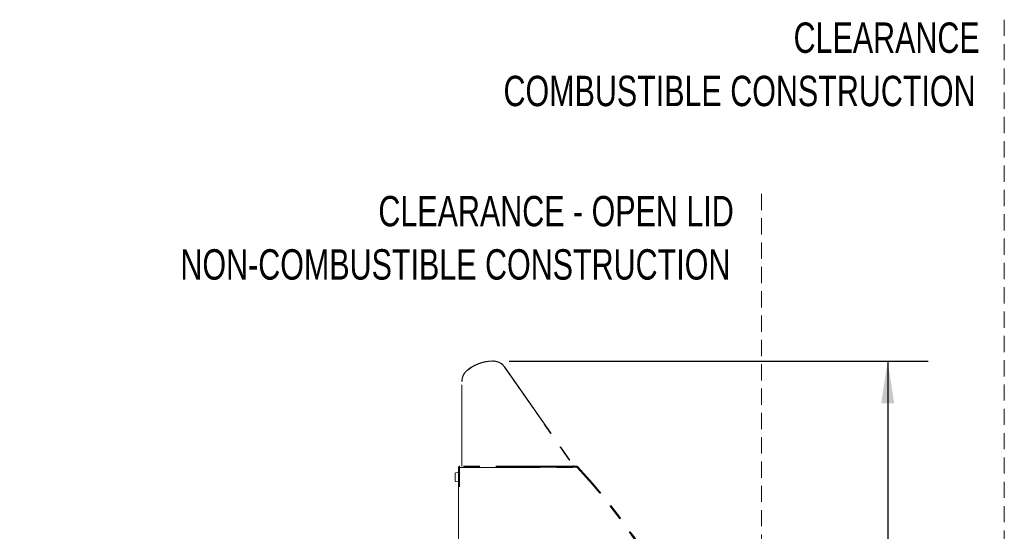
# Model space of a CAD drawing. Header units: inches. Extents: x 35 to 206, y 22 to 147.
# Tile 36 of 51: x 149 to 197, y 72 to 97. Entities that reach past the tile are written whole.
import ezdxf

# ---------------------------------------------------------------- set-up
doc = ezdxf.new("R2010")
doc.units = ezdxf.units.IN
doc.header["$LTSCALE"] = 16
doc.header["$MEASUREMENT"] = 0
doc.linetypes.add('HIDDEN', pattern=[0.075, 0.05, -0.025])
doc.linetypes.add('PHANTOM', pattern=[0.5, 0.25, -0.05, 0.05, -0.05, 0.05, -0.05])
doc.layers.add('FORMAT', color=7, linetype='Continuous')
doc.styles.add('SLDTEXTSTYLE0', font='TXT', dxfattribs={"width": 0.75})
doc.dimstyles.new('SLDDIMSTYLE3', dxfattribs={"dimtxt": 1.5, "dimasz": 2.08, "dimexe": 0, "dimexo": 0.0625, "dimgap": 0.375, "dimtad": 0, "dimtih": 1, "dimtoh": 1, "dimdec": 0, "dimrnd": 1e-09, "dimzin": 12, "dimdsep": 46, "dimlunit": 5, "dimtxsty": 'SLDTEXTSTYLE0', "dimsah": 1, "dimcen": 0.09, "dimse2": 1, "dimadec": 0, "dimazin": 3, "dimtfac": 1, "dimtdec": 0, "dimtofl": 0, "dimtmove": 0, "dimatfit": 3, "dimfxl": 1, "dimfrac": 2, "dimtolj": 1, "dimtzin": 12, "dimarcsym": 0})

# ---------------------------------------------------------------- blocks, each defined once
blk = doc.blocks.new('_D_16')
at = {"layer": 'FORMAT'}
for p, q in [((172.717, 80.38), (193.418, 80.38)), ((191.418, 80.38), (191.418, 69.433)), ((191.418, 56.061), (191.418, 67.008))]:
    blk.add_line(p, q, dxfattribs=at)
for points in [[(191.418, 80.38), (191.098, 78.3), (191.738, 78.3)], [(191.418, 56.061), (191.738, 58.141), (191.098, 58.141)]]:
    blk.add_solid(points, dxfattribs=at)
at = {"layer": 'FORMAT', "insert": (190.118, 68.942), "char_height": 1.5, "attachment_point": 1, "style": 'SLDTEXTSTYLE0'}
blk.add_mtext('8A', dxfattribs=at)
blk = doc.blocks.new('SW_NOTE_0_9')
at = {"layer": 'FORMAT', "color": 0, "char_height": 1.5, "attachment_point": 3, "style": 'SLDTEXTSTYLE0'}
for s, insert in [('CLEARANCE - OPEN LID', (22.031, 1.934)), ('NON-COMBUSTIBLE CONSTRUCTION', (21.861, -0.696))]:
    blk.add_mtext(s, dxfattribs=dict(at, insert=insert))
blk = doc.blocks.new('SW_NOTE_0_10')
at = {"layer": 'FORMAT', "color": 0, "char_height": 1.5, "attachment_point": 3, "style": 'SLDTEXTSTYLE0'}
for s, insert in [('CLEARANCE', (11.484, 1.934)), ('COMBUSTIBLE CONSTRUCTION', (11.279, -0.696))]:
    blk.add_mtext(s, dxfattribs=dict(at, insert=insert))

msp = doc.modelspace()

# ---------------------------------------------------------------- linework, layer by layer
at = {"color": 7, "linetype": 'PHANTOM', "lineweight": 18}
for p, q in [((172.5, 80.083), (175.905, 75.22)), ((170.384, 75.208), (170.384, 79.376)), ((170.21, 75.118), (170.21, 74.188)), ((170.26, 75.118), (170.26, 74.188)), ((170.26, 75.088), (170.262, 75.088)), ((170.262, 74.436), (170.262, 75.136)), ((170.262, 75.136), (176.049, 75.136)), ((176.064, 75.188), (170.28, 75.188)), ((176.064, 75.138), (170.28, 75.138)), ((170.052, 74.487), (170.052, 74.82)), ((170.093, 74.869), (170.21, 74.89)), ((170.21, 74.417), (170.093, 74.438)), ((170.262, 74.742), (170.26, 74.742)), ((170.26, 74.565), (170.262, 74.565)), ((170.262, 74.186), (170.262, 74.436)), ((170.21, 74.188), (170.26, 74.188)), ((170.21, 74.186), (170.21, 64.999)), ((170.262, 74.186), (170.21, 74.186)), ((170.262, 74.288), (170.26, 74.288)), ((170.26, 74.191), (170.262, 74.191)), ((170.282, 74.186), (170.262, 74.186))]:
    msp.add_line(p, q, dxfattribs=at)
for centre, radius, start, end in [((171.929, 78.365), 2.019, 90.3416, 129.6584), ((171.921, 79.678), 0.707, 35, 90.3416), ((171.091, 79.376), 0.707, 129.6584, 180), ((170.28, 75.118), 0.07, 90, 180), ((170.28, 75.118), 0.02, 90, 180), ((170.758, 75.128), 0.01, 90, 126.8699), ((171.238, 75.128), 0.01, 53.1301, 90), ((175.008, 75.128), 0.01, 90, 126.8699), ((175.488, 75.128), 0.01, 53.1301, 90), ((176.049, 75.074), 0.0625, 42.8201, 90), ((176.064, 75.118), 0.07, 42.8966, 90), ((176.064, 75.118), 0.02, 42.8966, 90), ((154.138, 54.746), 29.95, 9.0467, 42.8966), ((154.127, 54.759), 29.95, 9.014, 42.8201), ((154.138, 54.746), 30, 9.0467, 42.8966), ((170.102, 74.82), 0.05, 100, 180), ((170.102, 74.487), 0.05, 180, 260), ((170.28, 74.258), 0.02, 180, 205.8419)]:
    msp.add_arc(centre, radius, start, end, dxfattribs=at)
for centre, ratio, start_param, end_param in [((170.404, 75.208), 0.999848, 0, 1.570796), ((175.888, 75.208), 0.999773, 1.570796, 3.752351)]:
    msp.add_ellipse(centre, major_axis=(-0.02, 0), ratio=ratio, start_param=start_param, end_param=end_param, dxfattribs=at)
for points, knots in [([(170.643, 79.916), (170.729, 79.98), (170.858, 80.079), (171.05, 80.18), (171.206, 80.249), (171.372, 80.304), (171.548, 80.347), (171.731, 80.374), (171.855, 80.378), (171.917, 80.38)], [0, 0, 0, 0, 0.232626, 0.352185, 0.471743, 0.601551, 0.731359, 0.86568, 1, 1, 1, 1]), ([(171.917, 80.38), (171.919, 80.38), (171.923, 80.38), (171.932, 80.38), (171.947, 80.38), (171.977, 80.379), (172.037, 80.372), (172.125, 80.353), (172.231, 80.312), (172.332, 80.251), (172.423, 80.174), (172.472, 80.112), (172.496, 80.08)], [0, 0, 0, 0, 0.009598, 0.019195, 0.038383, 0.07671, 0.15297, 0.302466, 0.474365, 0.651352, 0.823195, 1, 1, 1, 1]), ([(170.391, 79.376), (170.393, 79.415), (170.397, 79.494), (170.427, 79.61), (170.476, 79.72), (170.529, 79.797), (170.585, 79.863), (170.619, 79.894), (170.643, 79.916)], [0, 0, 0, 0, 0.191494, 0.388524, 0.580051, 0.777201, 0.841244, 1, 1, 1, 1]), ([(172.496, 80.08), (172.845, 79.58), (173.542, 78.579), (174.414, 77.327), (175.111, 76.326), (175.543, 75.707), (175.8, 75.338), (175.882, 75.22)], [0, 0, 0, 0, 0.308939, 0.617877, 0.772347, 0.926816, 1, 1, 1, 1])]:
    msp.add_open_spline(points, degree=3, knots=knots, dxfattribs=at)
at = {"layer": 'FORMAT', "linetype": 'HIDDEN', "lineweight": 18}
for p, q in [((197.179, 97.227), (197.179, 56.061)), ((185.179, 88.626), (185.179, 56.061))]:
    msp.add_line(p, q, dxfattribs=at)

# ---------------------------------------------------------------- block references
at = {"layer": 'FORMAT'}
for name, p in [('SW_NOTE_0_10', (184.481, 95.157)), ('SW_NOTE_0_9', (161.785, 86.596))]:
    msp.add_blockref(name, p, dxfattribs=at)

# ---------------------------------------------------------------- dimensions: what is measured, and where the dimension line sits
dim = msp.add_linear_dim(base=(191.418, 80.38), p1=(179.872, 56.061), p2=(171.917, 80.38), angle=90, text='8A', dimstyle='SLDDIMSTYLE3', dxfattribs=at)
dim.commit()
dim.dimension.update_dxf_attribs({"geometry": '_D_16', "text_midpoint": (191.418, 68.221), "dimtype": 160})

doc.saveas('drawing.dxf')
